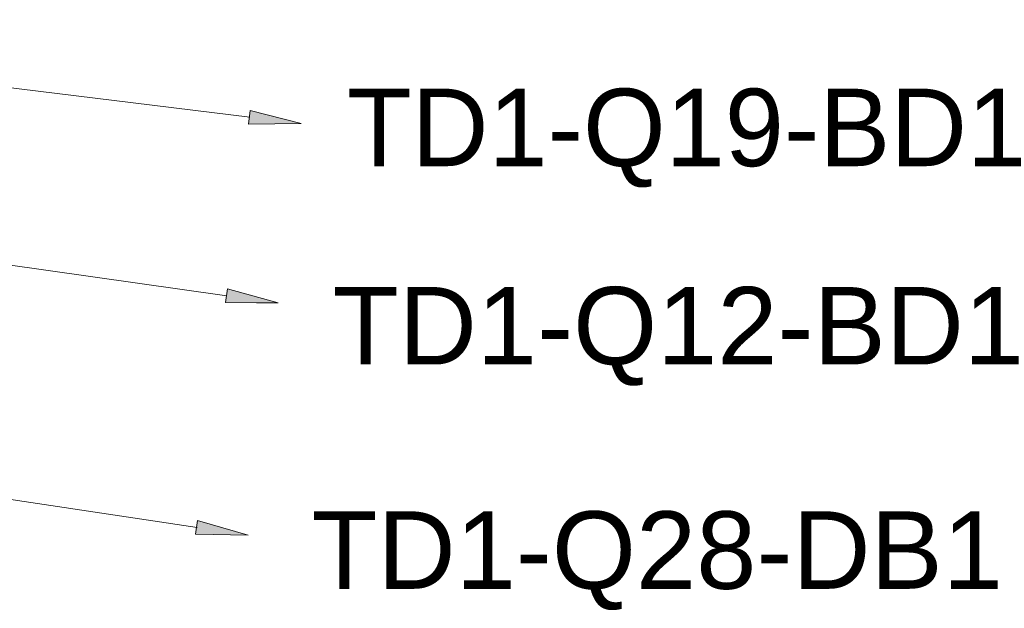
# Model space of a CAD drawing. Header units: millimetres. Extents: x -2845 to 74565, y -36590 to 13748.
# Tile 38 of 90: x 50305 to 51258, y -26282 to -25712. Entities that reach past the tile are written whole.
import ezdxf

# ---------------------------------------------------------------- set-up
doc = ezdxf.new("R2010")
doc.units = ezdxf.units.MM
doc.layers.add('CABLE', color=7, linetype='Continuous', lineweight=30)
doc.layers.add('CABLES', color=7, linetype='Continuous', lineweight=18)
doc.styles.add('Arial_2', font='arial.ttf', dxfattribs={"height": 75})

# ---------------------------------------------------------------- blocks, each defined once
blk = doc.blocks.new('B02_ELE_rvt-1-2021_015_1111_DCE_1_50_N0 FINI_CFO_PCN')
at = {"layer": 'CABLES'}
for points in [[(-2642.71, -25813.01), (-2591.85, -25812.58), (-2641.09, -25799.84)], [(-2614.16, -25986.1), (-2663.17, -25972.46), (-2665.03, -25985.61), (-2635.02, -25985.9)], [(-2643.12, -26210.73), (-2692.01, -26196.7), (-2693.98, -26209.83)]]:
    blk.add_hatch(color=256, dxfattribs=at).paths.add_polyline_path(points)
for p, q in [((-2641.09, -25799.84), (-2642.71, -25813.01)), ((-2641.09, -25799.84), (-2642.71, -25813.01)), ((-2591.85, -25812.58), (-2641.09, -25799.84)), ((-2591.85, -25812.58), (-2641.09, -25799.84)), ((-2642.71, -25813.01), (-2591.85, -25812.58)), ((-2642.71, -25813.01), (-2591.85, -25812.58)), ((-2663.17, -25972.46), (-2665.03, -25985.61)), ((-2663.17, -25972.46), (-2665.03, -25985.61)), ((-2614.16, -25986.1), (-2663.17, -25972.46)), ((-2614.16, -25986.1), (-2663.17, -25972.46)), ((-2665.03, -25985.61), (-2614.16, -25986.1)), ((-2665.03, -25985.61), (-2635.02, -25985.9)), ((-2635.02, -25985.9), (-2614.16, -25986.1)), ((-2692.01, -26196.7), (-2693.98, -26209.83)), ((-2692.01, -26196.7), (-2693.98, -26209.83)), ((-2643.12, -26210.73), (-2692.01, -26196.7)), ((-2643.12, -26210.73), (-2692.01, -26196.7)), ((-2693.98, -26209.83), (-2643.12, -26210.73)), ((-2693.98, -26209.83), (-2643.12, -26210.73))]:
    blk.add_line(p, q, dxfattribs=at)
at = {"layer": 'CABLES', "flags": 128}
for points in [[(-2641.47, -25806.48), (-3409.17, -25712.04), (-3572.09, -26044.5)], [(-2663.67, -25979.1), (-3267.28, -25893.74), (-3448.68, -26237.17)], [(-2692.57, -26203.33), (-3186.62, -26129.4), (-3301.47, -26255.79)]]:
    blk.add_lwpolyline(points, dxfattribs=at)
at = {"layer": 'CABLE', "lineweight": 9, "char_height": 75, "width": 821.7297, "attachment_point": 1, "style": 'Arial_2'}
for s, insert in [('TD1-Q19-BD1', (-2547.61, -25778.78)), ('TD1-Q12-BD1', (-2561.26, -25970.69)), ('TD1-Q28-DB1', (-2581.78, -26187.79))]:
    blk.add_mtext(s, dxfattribs=dict(at, insert=insert))

msp = doc.modelspace()

# ---------------------------------------------------------------- block references
at = {"lineweight": 5}
msp.add_blockref('B02_ELE_rvt-1-2021_015_1111_DCE_1_50_N0 FINI_CFO_PCN', (53169.33, 0), dxfattribs=at)

doc.saveas('drawing.dxf')
